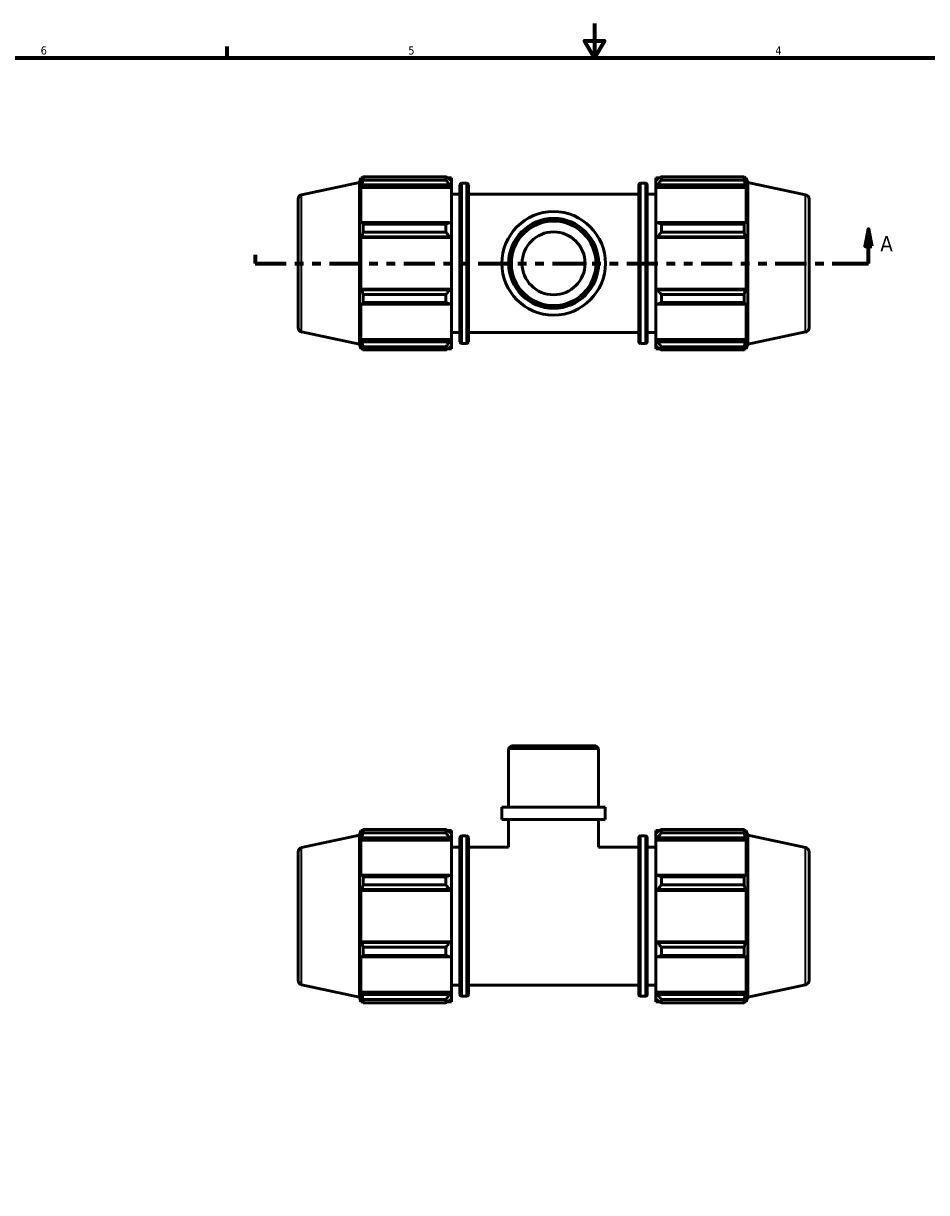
# Model space of a CAD drawing. Header units: inches. Extents: x 0.1 to 38.9, y -5.7 to 21.4.
# Tile 4 of 6: x 10.4 to 20.8, y 7.9 to 21.4. Entities that reach past the tile are written whole.
import ezdxf

# ---------------------------------------------------------------- set-up
doc = ezdxf.new("R2010")
doc.units = ezdxf.units.IN
doc.header["$MEASUREMENT"] = 0
doc.linetypes.add('DOUBLE_DASH_CHAIN', pattern=[1.2403, 0.6614, -0.0827, 0.1654, -0.0827, 0.1654, -0.0827])
for name, color, linetype, lineweight in [('Border (ANSI)', 7, 'Continuous', 70), ('Section Line (ANSI)', 7, 'DOUBLE_DASH_CHAIN', 70), ('Visible (ANSI)', 7, 'Continuous', 50), ('Visible Narrow (ANSI)', 7, 'Continuous', 35)]:
    doc.layers.add(name, color=color, linetype=linetype, lineweight=lineweight)
doc.styles.add('Label Text (ANSI)', font='tahoma.ttf')
doc.styles.add('Note Text (ANSI)', font='tahoma.ttf')

# ---------------------------------------------------------------- blocks, each defined once
blk = doc.blocks.new('Borders Default Border')
at = {"layer": 'Border (ANSI)'}
blk.add_line((12.75, 21), (12.75, 21.134), dxfattribs=at)
at = {"layer": 'Border (ANSI)', "flags": 128}
for points in [[(17, 21.4), (17, 21), (16.885, 21.2), (17.115, 21.2), (17, 21)], [(0.5, 1), (0.5, 21), (33.5, 21), (33.5, 1), (0.5, 1)]]:
    blk.add_lwpolyline(points, dxfattribs=at)
at = {"layer": 'Border (ANSI)', "color": 5, "true_color": 0x0000ff, "char_height": 0.0945, "attachment_point": 7, "style": 'Note Text (ANSI)'}
for s, insert in [('6', (10.595, 21.038)), ('5', (14.847, 21.038)), ('4', (19.092, 21.04))]:
    blk.add_mtext(s, dxfattribs=dict(at, insert=insert))
blk = doc.blocks.new('2dTransSection0')
at = {"layer": 'Section Line (ANSI)', "linetype": 'Continuous'}
for p, q in [((20.168, 19.018), (20.129, 18.821)), ((20.168, 18.821), (20.168, 19.018)), ((20.208, 18.821), (20.168, 19.018)), ((20.129, 18.821), (20.208, 18.821)), ((20.168, 18.624), (20.168, 18.821)), ((13.076, 18.723), (13.076, 18.624)), ((13.076, 18.624), (13.431, 18.624)), ((19.813, 18.624), (20.168, 18.624))]:
    blk.add_line(p, q, dxfattribs=at)
at = {"layer": 'Section Line (ANSI)', "linetype": 'DOUBLE_DASH_CHAIN', "ltscale": 0.031233}
blk.add_line((13.076, 18.723), (13.076, 18.624), dxfattribs=at)
at = {"layer": 'Section Line (ANSI)', "linetype": 'DOUBLE_DASH_CHAIN', "ltscale": 0.543236}
blk.add_line((13.076, 18.624), (20.168, 18.624), dxfattribs=at)
at = {"layer": 'Section Line (ANSI)', "linetype": 'Continuous', "flags": 128}
blk.add_lwpolyline([(20.208, 18.821), (20.168, 19.018), (20.129, 18.821), (20.208, 18.821)], dxfattribs=at)
at = {"layer": 'Section Line (ANSI)'}
blk.add_solid([(20.208, 18.821), (20.168, 19.018), (20.129, 18.821), (20.208, 18.821)], dxfattribs=at)
at = {"layer": 'Section Line (ANSI)', "insert": (20.305, 18.762), "char_height": 0.18, "attachment_point": 7, "style": 'Label Text (ANSI)'}
blk.add_mtext('A', dxfattribs=at)

msp = doc.modelspace()

# ---------------------------------------------------------------- linework, layer by layer
at = {"layer": 'Visible (ANSI)'}
for p, q in [((14.281, 19.56), (14.299, 19.614)), ((14.299, 19.614), (14.299, 19.569)), ((14.299, 19.614), (14.317, 19.614)), ((14.323, 19.588), (14.323, 19.626)), ((14.323, 19.626), (15.281, 19.626)), ((15.281, 19.588), (15.281, 19.626)), ((15.3, 19.614), (15.345, 19.614)), ((15.345, 19.579), (15.345, 19.614)), ((17.709, 19.614), (17.709, 19.579)), ((17.709, 19.614), (17.754, 19.614)), ((17.773, 19.626), (17.773, 19.588)), ((17.773, 19.626), (18.731, 19.626)), ((18.731, 19.588), (18.731, 19.626)), ((18.737, 19.614), (18.755, 19.614)), ((18.755, 19.569), (18.755, 19.614)), ((18.773, 19.56), (18.755, 19.614)), ((13.613, 19.418), (14.281, 19.56)), ((14.281, 17.688), (14.281, 19.56)), ((14.309, 19.599), (14.299, 19.569)), ((14.299, 19.503), (14.309, 19.531)), ((15.345, 19.503), (14.299, 19.503)), ((14.299, 19.503), (14.299, 19.081)), ((14.309, 19.531), (15.324, 19.531)), ((15.281, 19.588), (14.323, 19.588)), ((15.345, 19.579), (15.324, 19.599)), ((15.324, 19.531), (15.345, 19.512)), ((15.345, 19.579), (15.345, 19.512)), ((15.345, 19.512), (15.345, 19.503)), ((15.345, 19.086), (15.345, 19.503)), ((15.443, 17.718), (15.443, 19.53)), ((15.464, 19.551), (15.521, 19.551)), ((15.542, 19.53), (15.542, 17.718)), ((17.512, 17.718), (17.512, 19.53)), ((17.533, 19.551), (17.589, 19.551)), ((17.61, 19.53), (17.61, 17.718)), ((17.73, 19.599), (17.709, 19.579)), ((17.709, 19.512), (17.709, 19.579)), ((17.709, 19.512), (17.73, 19.531)), ((17.709, 19.503), (17.709, 19.512)), ((17.709, 19.503), (17.709, 19.086)), ((17.709, 19.503), (18.755, 19.503)), ((17.73, 19.531), (18.745, 19.531)), ((18.731, 19.588), (17.773, 19.588)), ((18.755, 19.569), (18.745, 19.599)), ((18.745, 19.531), (18.755, 19.503)), ((18.755, 19.081), (18.755, 19.503)), ((18.773, 17.688), (18.773, 19.56)), ((19.44, 19.418), (18.773, 19.56)), ((13.572, 19.367), (13.572, 17.881)), ((15.345, 19.423), (15.443, 19.423)), ((15.542, 19.423), (17.512, 19.423)), ((17.61, 19.423), (17.709, 19.423)), ((19.482, 19.367), (19.482, 17.881)), ((14.309, 19.096), (14.299, 19.081)), ((15.324, 19.096), (14.309, 19.096)), ((14.323, 18.985), (14.323, 19.078)), ((14.323, 19.078), (15.281, 19.078)), ((15.281, 18.985), (15.281, 19.078)), ((15.345, 19.086), (15.324, 19.096)), ((15.345, 19.086), (15.345, 18.925)), ((17.73, 19.096), (17.709, 19.086)), ((17.709, 18.925), (17.709, 19.086)), ((18.745, 19.096), (17.73, 19.096)), ((17.773, 19.078), (17.773, 18.985)), ((17.773, 19.078), (18.731, 19.078)), ((18.731, 18.985), (18.731, 19.078)), ((18.755, 19.081), (18.745, 19.096)), ((15.281, 18.985), (14.323, 18.985)), ((18.731, 18.985), (17.773, 18.985)), ((14.299, 18.922), (14.309, 18.931)), ((15.345, 18.922), (14.299, 18.922)), ((14.299, 18.922), (14.299, 18.326)), ((14.309, 18.931), (15.324, 18.931)), ((15.324, 18.931), (15.345, 18.925)), ((15.345, 18.925), (15.345, 18.922)), ((15.345, 18.326), (15.345, 18.922)), ((17.709, 18.925), (17.73, 18.931)), ((17.709, 18.922), (17.709, 18.925)), ((17.709, 18.922), (17.709, 18.326)), ((17.709, 18.922), (18.755, 18.922)), ((17.73, 18.931), (18.745, 18.931)), ((18.745, 18.931), (18.755, 18.922)), ((18.755, 18.326), (18.755, 18.922)), ((14.309, 18.317), (14.299, 18.326)), ((15.345, 18.326), (14.299, 18.326)), ((15.324, 18.317), (14.309, 18.317)), ((14.323, 18.263), (15.281, 18.263)), ((14.323, 18.17), (14.323, 18.263)), ((15.281, 18.17), (15.281, 18.263)), ((15.345, 18.323), (15.324, 18.317)), ((15.345, 18.326), (15.345, 18.323)), ((15.345, 18.323), (15.345, 18.162)), ((17.709, 18.323), (17.709, 18.326)), ((17.709, 18.326), (18.755, 18.326)), ((17.709, 18.162), (17.709, 18.323)), ((17.73, 18.317), (17.709, 18.323)), ((18.745, 18.317), (17.73, 18.317)), ((17.773, 18.263), (17.773, 18.17)), ((17.773, 18.263), (18.731, 18.263)), ((18.731, 18.17), (18.731, 18.263)), ((18.755, 18.326), (18.745, 18.317)), ((14.299, 18.167), (14.299, 17.745)), ((14.299, 18.167), (14.309, 18.152)), ((14.309, 18.152), (15.324, 18.152)), ((15.281, 18.17), (14.323, 18.17)), ((15.324, 18.152), (15.345, 18.162)), ((15.345, 17.745), (15.345, 18.162)), ((17.709, 18.162), (17.709, 17.745)), ((17.709, 18.162), (17.73, 18.152)), ((17.73, 18.152), (18.745, 18.152)), ((18.731, 18.17), (17.773, 18.17)), ((18.745, 18.152), (18.755, 18.167)), ((18.755, 17.745), (18.755, 18.167)), ((13.613, 17.83), (14.281, 17.688)), ((14.309, 17.717), (14.299, 17.745)), ((15.345, 17.745), (14.299, 17.745)), ((15.345, 17.736), (15.324, 17.717)), ((15.345, 17.825), (15.443, 17.825)), ((15.345, 17.745), (15.345, 17.736)), ((15.345, 17.736), (15.345, 17.669)), ((15.542, 17.825), (17.512, 17.825)), ((17.61, 17.825), (17.709, 17.825)), ((17.709, 17.736), (17.709, 17.745)), ((17.709, 17.745), (18.755, 17.745)), ((17.709, 17.669), (17.709, 17.736)), ((17.73, 17.717), (17.709, 17.736)), ((18.755, 17.745), (18.745, 17.717)), ((19.44, 17.83), (18.773, 17.688)), ((14.281, 17.688), (14.299, 17.634)), ((14.299, 17.679), (14.309, 17.649)), ((14.299, 17.679), (14.299, 17.634)), ((14.299, 17.634), (14.317, 17.634)), ((15.324, 17.717), (14.309, 17.717)), ((14.323, 17.622), (14.323, 17.66)), ((14.323, 17.66), (15.281, 17.66)), ((15.281, 17.622), (14.323, 17.622)), ((15.281, 17.622), (15.281, 17.66)), ((15.3, 17.634), (15.345, 17.634)), ((15.324, 17.649), (15.345, 17.669)), ((15.345, 17.634), (15.345, 17.669)), ((15.464, 17.697), (15.521, 17.697)), ((17.533, 17.697), (17.589, 17.697)), ((17.709, 17.669), (17.709, 17.634)), ((17.709, 17.669), (17.73, 17.649)), ((17.709, 17.634), (17.754, 17.634)), ((18.745, 17.717), (17.73, 17.717)), ((17.773, 17.66), (17.773, 17.622)), ((17.773, 17.66), (18.731, 17.66)), ((18.731, 17.622), (17.773, 17.622)), ((18.731, 17.622), (18.731, 17.66)), ((18.737, 17.634), (18.755, 17.634)), ((18.745, 17.649), (18.755, 17.679)), ((18.773, 17.688), (18.755, 17.634)), ((18.755, 17.634), (18.755, 17.679)), ((16.038, 13.043), (16.006, 13.012)), ((17.047, 13.012), (16.006, 13.012)), ((16.006, 12.333), (16.006, 13.012)), ((16.038, 13.043), (17.016, 13.043)), ((17.016, 13.043), (17.047, 13.012)), ((17.047, 12.333), (17.047, 13.012)), ((17.125, 12.333), (15.928, 12.333)), ((15.928, 12.191), (15.928, 12.333)), ((17.125, 12.191), (17.125, 12.333)), ((17.125, 12.191), (15.928, 12.191)), ((16.006, 11.872), (16.006, 12.191)), ((17.047, 11.872), (17.047, 12.191)), ((14.281, 12.009), (14.299, 12.064)), ((14.299, 12.064), (14.299, 12.018)), ((14.299, 12.064), (14.317, 12.064)), ((14.309, 12.048), (14.299, 12.018)), ((14.323, 12.075), (15.281, 12.075)), ((14.323, 12.037), (14.323, 12.075)), ((15.281, 12.037), (15.281, 12.075)), ((15.3, 12.064), (15.345, 12.064)), ((15.345, 12.028), (15.324, 12.048)), ((15.345, 12.028), (15.345, 12.064)), ((17.709, 12.064), (17.709, 12.028)), ((17.709, 12.064), (17.754, 12.064)), ((17.73, 12.048), (17.709, 12.028)), ((17.773, 12.075), (17.773, 12.037)), ((17.773, 12.075), (18.731, 12.075)), ((18.731, 12.037), (18.731, 12.075)), ((18.737, 12.064), (18.755, 12.064)), ((18.755, 12.018), (18.745, 12.048)), ((18.755, 12.018), (18.755, 12.064)), ((18.773, 12.009), (18.755, 12.064)), ((13.613, 11.867), (14.281, 12.009)), ((14.281, 10.137), (14.281, 12.009)), ((14.299, 11.952), (14.309, 11.98)), ((14.299, 11.952), (14.299, 11.53)), ((15.345, 11.952), (14.299, 11.952)), ((14.309, 11.98), (15.324, 11.98)), ((15.281, 12.037), (14.323, 12.037)), ((15.324, 11.98), (15.345, 11.961)), ((15.345, 12.028), (15.345, 11.961)), ((15.345, 11.961), (15.345, 11.952)), ((15.345, 11.535), (15.345, 11.952)), ((15.443, 10.167), (15.443, 11.979)), ((15.464, 12), (15.521, 12)), ((15.542, 11.979), (15.542, 10.167)), ((17.512, 10.167), (17.512, 11.979)), ((17.533, 12), (17.589, 12)), ((17.61, 11.979), (17.61, 10.167)), ((17.709, 11.961), (17.709, 12.028)), ((17.709, 11.961), (17.73, 11.98)), ((17.709, 11.952), (17.709, 11.961)), ((17.709, 11.952), (17.709, 11.535)), ((17.709, 11.952), (18.755, 11.952)), ((17.73, 11.98), (18.745, 11.98)), ((18.731, 12.037), (17.773, 12.037)), ((18.745, 11.98), (18.755, 11.952)), ((18.755, 11.53), (18.755, 11.952)), ((18.773, 10.137), (18.773, 12.009)), ((19.44, 11.867), (18.773, 12.009)), ((13.572, 11.816), (13.572, 10.33)), ((15.345, 11.872), (15.443, 11.872)), ((15.542, 11.872), (16.006, 11.872)), ((17.047, 11.872), (17.512, 11.872)), ((17.61, 11.872), (17.709, 11.872)), ((19.482, 11.816), (19.482, 10.33)), ((14.309, 11.545), (14.299, 11.53)), ((15.324, 11.545), (14.309, 11.545)), ((14.323, 11.434), (14.323, 11.527)), ((14.323, 11.527), (15.281, 11.527)), ((15.281, 11.434), (15.281, 11.527)), ((15.345, 11.535), (15.324, 11.545)), ((15.345, 11.535), (15.345, 11.374)), ((17.73, 11.545), (17.709, 11.535)), ((17.709, 11.374), (17.709, 11.535)), ((18.745, 11.545), (17.73, 11.545)), ((17.773, 11.527), (17.773, 11.434)), ((17.773, 11.527), (18.731, 11.527)), ((18.731, 11.434), (18.731, 11.527)), ((18.755, 11.53), (18.745, 11.545)), ((14.299, 11.371), (14.309, 11.381)), ((15.345, 11.371), (14.299, 11.371)), ((14.299, 11.371), (14.299, 10.775)), ((14.309, 11.381), (15.324, 11.381)), ((15.281, 11.434), (14.323, 11.434)), ((15.324, 11.381), (15.345, 11.374)), ((15.345, 11.374), (15.345, 11.371)), ((15.345, 10.775), (15.345, 11.371)), ((17.709, 11.374), (17.73, 11.381)), ((17.709, 11.371), (17.709, 11.374)), ((17.709, 11.371), (17.709, 10.775)), ((17.709, 11.371), (18.755, 11.371)), ((17.73, 11.381), (18.745, 11.381)), ((18.731, 11.434), (17.773, 11.434)), ((18.745, 11.381), (18.755, 11.371)), ((18.755, 10.775), (18.755, 11.371)), ((14.309, 10.766), (14.299, 10.775)), ((15.345, 10.775), (14.299, 10.775)), ((15.324, 10.766), (14.309, 10.766)), ((14.323, 10.619), (14.323, 10.712)), ((14.323, 10.712), (15.281, 10.712)), ((15.281, 10.619), (15.281, 10.712)), ((15.345, 10.772), (15.324, 10.766)), ((15.345, 10.775), (15.345, 10.772)), ((15.345, 10.772), (15.345, 10.611)), ((17.709, 10.772), (17.709, 10.775)), ((17.709, 10.775), (18.755, 10.775)), ((17.73, 10.766), (17.709, 10.772)), ((17.709, 10.611), (17.709, 10.772)), ((18.745, 10.766), (17.73, 10.766)), ((17.773, 10.712), (17.773, 10.619)), ((17.773, 10.712), (18.731, 10.712)), ((18.731, 10.619), (18.731, 10.712)), ((18.755, 10.775), (18.745, 10.766)), ((14.299, 10.616), (14.309, 10.601)), ((14.299, 10.616), (14.299, 10.195)), ((14.309, 10.601), (15.324, 10.601)), ((15.281, 10.619), (14.323, 10.619)), ((15.324, 10.601), (15.345, 10.611)), ((15.345, 10.195), (15.345, 10.611)), ((17.709, 10.611), (17.73, 10.601)), ((17.709, 10.611), (17.709, 10.195)), ((17.73, 10.601), (18.745, 10.601)), ((18.731, 10.619), (17.773, 10.619)), ((18.745, 10.601), (18.755, 10.616)), ((18.755, 10.195), (18.755, 10.616)), ((13.613, 10.279), (14.281, 10.137)), ((14.309, 10.166), (14.299, 10.195)), ((15.345, 10.195), (14.299, 10.195)), ((15.324, 10.166), (14.309, 10.166)), ((15.345, 10.185), (15.324, 10.166)), ((15.345, 10.274), (15.443, 10.274)), ((15.345, 10.195), (15.345, 10.185)), ((15.345, 10.185), (15.345, 10.118)), ((15.464, 10.147), (15.521, 10.147)), ((15.542, 10.274), (17.512, 10.274)), ((17.533, 10.147), (17.589, 10.147)), ((17.61, 10.274), (17.709, 10.274)), ((17.709, 10.185), (17.709, 10.195)), ((17.709, 10.195), (18.755, 10.195)), ((17.709, 10.118), (17.709, 10.185)), ((17.73, 10.166), (17.709, 10.185)), ((18.745, 10.166), (17.73, 10.166)), ((18.755, 10.195), (18.745, 10.166)), ((19.44, 10.279), (18.773, 10.137)), ((14.281, 10.137), (14.299, 10.083)), ((14.299, 10.128), (14.309, 10.098)), ((14.299, 10.128), (14.299, 10.083)), ((14.299, 10.083), (14.317, 10.083)), ((14.323, 10.071), (14.323, 10.109)), ((14.323, 10.109), (15.281, 10.109)), ((15.281, 10.071), (14.323, 10.071)), ((15.281, 10.071), (15.281, 10.109)), ((15.3, 10.083), (15.345, 10.083)), ((15.324, 10.098), (15.345, 10.118)), ((15.345, 10.083), (15.345, 10.118)), ((17.709, 10.118), (17.73, 10.098)), ((17.709, 10.118), (17.709, 10.083)), ((17.709, 10.083), (17.754, 10.083)), ((17.773, 10.109), (17.773, 10.071)), ((17.773, 10.109), (18.731, 10.109)), ((18.731, 10.071), (17.773, 10.071)), ((18.731, 10.071), (18.731, 10.109)), ((18.737, 10.083), (18.755, 10.083)), ((18.745, 10.098), (18.755, 10.128)), ((18.773, 10.137), (18.755, 10.083)), ((18.755, 10.083), (18.755, 10.128))]:
    msp.add_line(p, q, dxfattribs=at)
for radius in [0.599, 0.52, 0.489, 0.364]:
    msp.add_circle((16.527, 18.624), radius, dxfattribs=at)
for centre, radius, start, end in [((15.464, 19.53), 0.0209, 90, 180), ((15.521, 19.53), 0.0209, 0, 90), ((17.533, 19.53), 0.0209, 90, 180), ((17.589, 19.53), 0.0209, 0, 90), ((13.624, 19.367), 0.0524, 102, 180), ((19.429, 19.367), 0.0524, 0, 78), ((13.624, 17.881), 0.0524, 180, 258), ((19.429, 17.881), 0.0524, 282, 0), ((15.464, 17.718), 0.0209, 180, 270), ((15.521, 17.718), 0.0209, 270, 0), ((17.533, 17.718), 0.0209, 180, 270), ((17.589, 17.718), 0.0209, 270, 0), ((15.464, 11.979), 0.0209, 90, 180), ((15.521, 11.979), 0.0209, 0, 90), ((17.533, 11.979), 0.0209, 90, 180), ((17.589, 11.979), 0.0209, 0, 90), ((13.624, 11.816), 0.0524, 102, 180), ((19.429, 11.816), 0.0524, 0, 78), ((13.624, 10.33), 0.0524, 180, 258), ((19.429, 10.33), 0.0524, 282, 0), ((15.464, 10.167), 0.0209, 180, 270), ((15.521, 10.167), 0.0209, 270, 0), ((17.533, 10.167), 0.0209, 180, 270), ((17.589, 10.167), 0.0209, 270, 0)]:
    msp.add_arc(centre, radius, start, end, dxfattribs=at)
for points, weights in [([(14.309, 19.599), (14.316, 19.612), (14.323, 19.626)], [1.00189689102, 1.00135679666, 1]), ([(15.324, 19.599), (15.303, 19.612), (15.281, 19.626)], [1.00615394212, 1.01177329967, 1.01659349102]), ([(17.773, 19.626), (17.751, 19.612), (17.73, 19.599)], [1.01659349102, 1.01177329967, 1.00615394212]), ([(18.731, 19.626), (18.738, 19.612), (18.745, 19.599)], [1, 1.00135679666, 1.00189689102]), ([(14.323, 19.588), (14.316, 19.559), (14.309, 19.531)], [1, 1.00135679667, 1.00189689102]), ([(15.281, 19.588), (15.303, 19.559), (15.324, 19.531)], [1.01659349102, 1.01177329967, 1.00615394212]), ([(17.73, 19.531), (17.751, 19.559), (17.773, 19.588)], [1.00615394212, 1.01177329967, 1.01659349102]), ([(18.745, 19.531), (18.738, 19.559), (18.731, 19.588)], [1.00189689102, 1.00135679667, 1]), ([(14.309, 19.096), (14.316, 19.087), (14.323, 19.078)], [1.00189689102, 1.00135679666, 1]), ([(15.324, 19.096), (15.303, 19.087), (15.281, 19.078)], [1.00615394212, 1.01177329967, 1.01659349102]), ([(17.773, 19.078), (17.751, 19.087), (17.73, 19.096)], [1.01659349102, 1.01177329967, 1.00615394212]), ([(18.731, 19.078), (18.738, 19.087), (18.745, 19.096)], [1, 1.00135679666, 1.00189689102]), ([(14.323, 18.985), (14.316, 18.957), (14.309, 18.931)], [1, 1.00135679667, 1.00189689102]), ([(15.281, 18.985), (15.303, 18.957), (15.324, 18.931)], [1.01659349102, 1.01177329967, 1.00615394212]), ([(17.73, 18.931), (17.751, 18.957), (17.773, 18.985)], [1.00615394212, 1.01177329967, 1.01659349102]), ([(18.745, 18.931), (18.738, 18.957), (18.731, 18.985)], [1.00189689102, 1.00135679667, 1]), ([(14.309, 18.317), (14.316, 18.29), (14.323, 18.263)], [1.00189689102, 1.00135679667, 1]), ([(15.324, 18.317), (15.303, 18.29), (15.281, 18.263)], [1.00615394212, 1.01177329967, 1.01659349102]), ([(17.773, 18.263), (17.751, 18.29), (17.73, 18.317)], [1.01659349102, 1.01177329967, 1.00615394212]), ([(18.731, 18.263), (18.738, 18.29), (18.745, 18.317)], [1, 1.00135679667, 1.00189689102]), ([(14.323, 18.17), (14.316, 18.161), (14.309, 18.152)], [1, 1.00135679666, 1.00189689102]), ([(15.281, 18.17), (15.303, 18.161), (15.324, 18.152)], [1.01659349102, 1.01177329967, 1.00615394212]), ([(17.73, 18.152), (17.751, 18.161), (17.773, 18.17)], [1.00615394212, 1.01177329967, 1.01659349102]), ([(18.745, 18.152), (18.738, 18.161), (18.731, 18.17)], [1.00189689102, 1.00135679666, 1]), ([(14.309, 17.717), (14.316, 17.689), (14.323, 17.66)], [1.00189689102, 1.00135679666, 1]), ([(14.323, 17.622), (14.316, 17.636), (14.309, 17.649)], [1, 1.00135679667, 1.00189689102]), ([(15.324, 17.717), (15.303, 17.689), (15.281, 17.66)], [1.00615394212, 1.01177329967, 1.01659349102]), ([(15.281, 17.622), (15.303, 17.636), (15.324, 17.649)], [1.01659349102, 1.01177329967, 1.00615394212]), ([(17.773, 17.66), (17.751, 17.689), (17.73, 17.717)], [1.01659349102, 1.01177329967, 1.00615394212]), ([(17.73, 17.649), (17.751, 17.636), (17.773, 17.622)], [1.00615394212, 1.01177329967, 1.01659349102]), ([(18.731, 17.66), (18.738, 17.689), (18.745, 17.717)], [1, 1.00135679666, 1.00189689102]), ([(18.745, 17.649), (18.738, 17.636), (18.731, 17.622)], [1.00189689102, 1.00135679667, 1]), ([(14.309, 12.048), (14.316, 12.061), (14.323, 12.075)], [1.00189689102, 1.00135679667, 1]), ([(15.324, 12.048), (15.303, 12.061), (15.281, 12.075)], [1.00615394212, 1.01177329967, 1.01659349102]), ([(17.773, 12.075), (17.751, 12.061), (17.73, 12.048)], [1.01659349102, 1.01177329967, 1.00615394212]), ([(18.731, 12.075), (18.738, 12.061), (18.745, 12.048)], [1, 1.00135679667, 1.00189689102]), ([(14.323, 12.037), (14.316, 12.008), (14.309, 11.98)], [1, 1.00135679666, 1.00189689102]), ([(15.281, 12.037), (15.303, 12.008), (15.324, 11.98)], [1.01659349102, 1.01177329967, 1.00615394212]), ([(17.73, 11.98), (17.751, 12.008), (17.773, 12.037)], [1.00615394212, 1.01177329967, 1.01659349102]), ([(18.745, 11.98), (18.738, 12.008), (18.731, 12.037)], [1.00189689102, 1.00135679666, 1]), ([(14.309, 11.545), (14.316, 11.536), (14.323, 11.527)], [1.00189689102, 1.00135679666, 1]), ([(15.324, 11.545), (15.303, 11.536), (15.281, 11.527)], [1.00615394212, 1.01177329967, 1.01659349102]), ([(17.773, 11.527), (17.751, 11.536), (17.73, 11.545)], [1.01659349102, 1.01177329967, 1.00615394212]), ([(18.731, 11.527), (18.738, 11.536), (18.745, 11.545)], [1, 1.00135679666, 1.00189689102]), ([(14.323, 11.434), (14.316, 11.407), (14.309, 11.381)], [1, 1.00135679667, 1.00189689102]), ([(15.281, 11.434), (15.303, 11.407), (15.324, 11.381)], [1.01659349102, 1.01177329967, 1.00615394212]), ([(17.73, 11.381), (17.751, 11.407), (17.773, 11.434)], [1.00615394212, 1.01177329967, 1.01659349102]), ([(18.745, 11.381), (18.738, 11.407), (18.731, 11.434)], [1.00189689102, 1.00135679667, 1]), ([(14.309, 10.766), (14.316, 10.74), (14.323, 10.712)], [1.00189689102, 1.00135679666, 1]), ([(15.324, 10.766), (15.303, 10.74), (15.281, 10.712)], [1.00615394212, 1.01177329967, 1.01659349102]), ([(17.773, 10.712), (17.751, 10.74), (17.73, 10.766)], [1.01659349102, 1.01177329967, 1.00615394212]), ([(18.731, 10.712), (18.738, 10.74), (18.745, 10.766)], [1, 1.00135679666, 1.00189689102]), ([(14.323, 10.619), (14.316, 10.61), (14.309, 10.601)], [1, 1.00135679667, 1.00189689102]), ([(15.281, 10.619), (15.303, 10.61), (15.324, 10.601)], [1.01659349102, 1.01177329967, 1.00615394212]), ([(17.73, 10.601), (17.751, 10.61), (17.773, 10.619)], [1.00615394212, 1.01177329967, 1.01659349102]), ([(18.745, 10.601), (18.738, 10.61), (18.731, 10.619)], [1.00189689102, 1.00135679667, 1]), ([(14.309, 10.166), (14.316, 10.138), (14.323, 10.109)], [1.00189689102, 1.00135679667, 1]), ([(15.324, 10.166), (15.303, 10.138), (15.281, 10.109)], [1.00615394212, 1.01177329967, 1.01659349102]), ([(17.773, 10.109), (17.751, 10.138), (17.73, 10.166)], [1.01659349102, 1.01177329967, 1.00615394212]), ([(18.731, 10.109), (18.738, 10.138), (18.745, 10.166)], [1, 1.00135679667, 1.00189689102]), ([(14.323, 10.071), (14.316, 10.085), (14.309, 10.098)], [1, 1.00135679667, 1.00189689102]), ([(15.281, 10.071), (15.303, 10.085), (15.324, 10.098)], [1.01659349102, 1.01177329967, 1.00615394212]), ([(17.73, 10.098), (17.751, 10.085), (17.773, 10.071)], [1.00615394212, 1.01177329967, 1.01659349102]), ([(18.745, 10.098), (18.738, 10.085), (18.731, 10.071)], [1.00189689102, 1.00135679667, 1])]:
    msp.add_rational_spline(points, weights, degree=2, dxfattribs=at)
at = {"layer": 'Visible Narrow (ANSI)'}
for p, q in [((15.464, 19.539), (15.464, 17.709)), ((15.521, 17.709), (15.521, 19.539)), ((17.533, 19.539), (17.533, 17.709)), ((17.589, 17.709), (17.589, 19.539)), ((13.613, 17.84), (13.613, 19.408)), ((19.44, 17.84), (19.44, 19.408)), ((15.464, 11.988), (15.464, 10.158)), ((15.521, 10.158), (15.521, 11.988)), ((17.533, 11.988), (17.533, 10.158)), ((17.589, 10.158), (17.589, 11.988)), ((13.613, 10.289), (13.613, 11.858)), ((19.44, 10.289), (19.44, 11.858))]:
    msp.add_line(p, q, dxfattribs=at)

# ---------------------------------------------------------------- block references
msp.add_blockref('Borders Default Border', (0, 0))
at = {"layer": 'Section Line (ANSI)'}
msp.add_blockref('2dTransSection0', (0, 0), dxfattribs=at)

doc.saveas('drawing.dxf')
